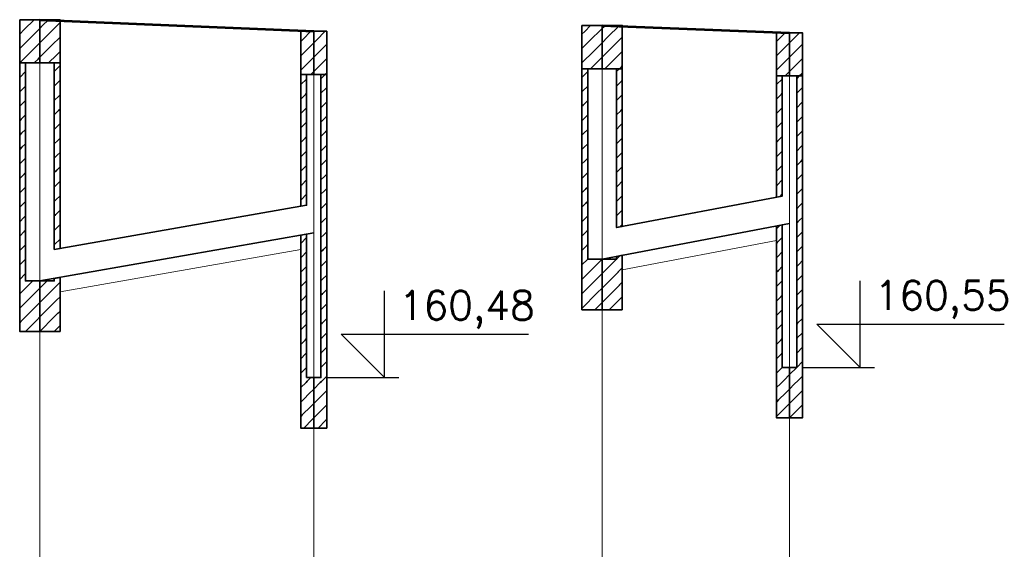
# Model space of a CAD drawing. Header units: millimetres. Extents: x 7.8 to 19, y -49.2 to -24.4.
# Tile 13 of 30: x 9.0852 to 9.1535, y -24.5526 to -24.5159. Entities that reach past the tile are written whole.
import ezdxf

# ---------------------------------------------------------------- set-up
doc = ezdxf.new("R2010")
doc.units = ezdxf.units.MM
doc.linetypes.add('DASHED', pattern=[0.75, 0.5, -0.25])
doc.layers.get('0').update_dxf_attribs({"lineweight": 13})
for name, color, linetype, lineweight in [('CIENKA', 7, 'Continuous', 15), ('CIENKA2', 1, 'Continuous', 25), ('CIENKA_PRZERYWANA', 7, 'DASHED', 15), ('GRUBA', 3, 'Continuous', 53), ('SREDNIA', 2, 'Continuous', 35)]:
    doc.layers.add(name, color=color, linetype=linetype, lineweight=lineweight)
doc.styles.add('romans', font='romans.shx')

# ---------------------------------------------------------------- blocks, each defined once
blk = doc.blocks.new('*X2652')
at = {"layer": 'SREDNIA', "color": 2, "linetype": 'Continuous', "ltscale": 0.01}
for p, q in [((1.3136, 0.1296), (1.312918, 0.128918)), ((1.312918, 0.128918), (1.3126, 0.1286)), ((1.314, 0.129), (1.313236, 0.128236)), ((1.313236, 0.128236), (1.3126, 0.1276)), ((1.314, 0.128), (1.313555, 0.127555)), ((1.313555, 0.127555), (1.3126, 0.1266)), ((1.313555, 0.127555), (1.3126, 0.1266)), ((1.313873, 0.126873), (1.3136, 0.1266)), ((1.314, 0.127), (1.313873, 0.126873))]:
    blk.add_line(p, q, dxfattribs=at)
blk = doc.blocks.new('*X2653')
at = {"layer": 'SREDNIA', "color": 2, "linetype": 'Continuous', "ltscale": 0.01}
for p, q in [((1.314191, 0.129191), (1.314, 0.129)), ((1.3146, 0.1296), (1.314191, 0.129191)), ((1.3154, 0.1294), (1.314509, 0.128509)), ((1.314509, 0.128509), (1.314, 0.128)), ((1.314827, 0.127827), (1.314, 0.127)), ((1.3154, 0.1284), (1.314827, 0.127827)), ((1.315145, 0.127145), (1.3146, 0.1266)), ((1.3154, 0.1274), (1.315145, 0.127145))]:
    blk.add_line(p, q, dxfattribs=at)
blk = doc.blocks.new('*X2654')
at = {"layer": 'SREDNIA', "color": 2, "linetype": 'Continuous', "ltscale": 0.01}
for p, q in [((1.3328, 0.1288), (1.332262, 0.128262)), ((1.332262, 0.128262), (1.3321, 0.1281)), ((1.333, 0.128), (1.332492, 0.127492)), ((1.332492, 0.127492), (1.3321, 0.1271)), ((1.332723, 0.126723), (1.3321, 0.1261)), ((1.333, 0.127), (1.332723, 0.126723)), ((1.332954, 0.125954), (1.3328, 0.1258)), ((1.333, 0.126), (1.332954, 0.125954))]:
    blk.add_line(p, q, dxfattribs=at)
blk = doc.blocks.new('*X2655')
at = {"layer": 'SREDNIA', "color": 2, "linetype": 'Continuous', "ltscale": 0.01}
for p, q in [((1.3338, 0.1288), (1.333185, 0.128185)), ((1.333185, 0.128185), (1.333, 0.128)), ((1.3339, 0.1279), (1.333415, 0.127415)), ((1.333415, 0.127415), (1.333, 0.127)), ((1.333646, 0.126646), (1.333, 0.126)), ((1.3339, 0.1269), (1.333646, 0.126646)), ((1.333877, 0.125877), (1.3338, 0.1258)), ((1.3339, 0.1259), (1.333877, 0.125877))]:
    blk.add_line(p, q, dxfattribs=at)
blk = doc.blocks.new('*X2656')
at = {"layer": 'SREDNIA', "color": 2, "linetype": 'Continuous', "ltscale": 0.01}
for p, q in [((1.3522, 0.1292), (1.351791, 0.128791)), ((1.351791, 0.128791), (1.3516, 0.1286)), ((1.353, 0.129), (1.352109, 0.128109)), ((1.352109, 0.128109), (1.3516, 0.1276)), ((1.353, 0.128), (1.352427, 0.127427)), ((1.352427, 0.127427), (1.3516, 0.1266)), ((1.352745, 0.126745), (1.3522, 0.1262)), ((1.353, 0.127), (1.352745, 0.126745))]:
    blk.add_line(p, q, dxfattribs=at)
blk = doc.blocks.new('*X2657')
at = {"layer": 'SREDNIA', "color": 2, "linetype": 'Continuous', "ltscale": 0.01}
for p, q in [((1.3532, 0.1292), (1.353064, 0.129064)), ((1.3542, 0.1292), (1.353382, 0.128382)), ((1.353064, 0.129064), (1.353, 0.129)), ((1.353382, 0.128382), (1.353, 0.128)), ((1.3544, 0.1284), (1.3537, 0.1277)), ((1.3537, 0.1277), (1.353, 0.127)), ((1.3544, 0.1274), (1.354018, 0.127018)), ((1.354018, 0.127018), (1.3532, 0.1262)), ((1.3544, 0.1264), (1.354336, 0.126336)), ((1.354336, 0.126336), (1.3542, 0.1262))]:
    blk.add_line(p, q, dxfattribs=at)
blk = doc.blocks.new('*X2658')
at = {"layer": 'SREDNIA', "color": 2, "linetype": 'Continuous', "ltscale": 0.01}
for p, q in [((1.3657, 0.1287), (1.365238, 0.128238)), ((1.365238, 0.128238), (1.3651, 0.1281)), ((1.366, 0.128), (1.365469, 0.127469)), ((1.365469, 0.127469), (1.3651, 0.1271)), ((1.3657, 0.1267), (1.3651, 0.1261)), ((1.366, 0.127), (1.3657, 0.1267)), ((1.365931, 0.125931), (1.3657, 0.1257)), ((1.366, 0.126), (1.365931, 0.125931))]:
    blk.add_line(p, q, dxfattribs=at)
blk = doc.blocks.new('*X2659')
at = {"layer": 'SREDNIA', "color": 2, "linetype": 'Continuous', "ltscale": 0.01}
for p, q in [((1.3667, 0.1287), (1.366162, 0.128162)), ((1.366162, 0.128162), (1.366, 0.128)), ((1.3669, 0.1279), (1.366392, 0.127392)), ((1.366392, 0.127392), (1.366, 0.127)), ((1.366623, 0.126623), (1.366, 0.126)), ((1.3669, 0.1269), (1.366623, 0.126623)), ((1.366854, 0.125854), (1.3667, 0.1257)), ((1.3669, 0.1259), (1.366854, 0.125854))]:
    blk.add_line(p, q, dxfattribs=at)
blk = doc.blocks.new('*X2764')
at = {"layer": 'SREDNIA', "color": 2, "linetype": 'Continuous', "ltscale": 0.01}
for p, q in [((1.312626, 0.125626), (1.313, 0.126)), ((1.3126, 0.1256), (1.312626, 0.125626)), ((1.312652, 0.124652), (1.313, 0.125)), ((1.3126, 0.1246), (1.312652, 0.124652)), ((1.3126, 0.1236), (1.312677, 0.123677)), ((1.312677, 0.123677), (1.313, 0.124)), ((1.312703, 0.122703), (1.313, 0.123)), ((1.3126, 0.1226), (1.312703, 0.122703)), ((1.3126, 0.1216), (1.312729, 0.121729)), ((1.312729, 0.121729), (1.313, 0.122)), ((1.312755, 0.120755), (1.313, 0.121)), ((1.3126, 0.1206), (1.312755, 0.120755)), ((1.3126, 0.1196), (1.312781, 0.119781)), ((1.312781, 0.119781), (1.313, 0.12)), ((1.312806, 0.118806), (1.313, 0.119)), ((1.3126, 0.1186), (1.312806, 0.118806)), ((1.3126, 0.1176), (1.312832, 0.117832)), ((1.312832, 0.117832), (1.313, 0.118)), ((1.3126, 0.1166), (1.312858, 0.116858)), ((1.312858, 0.116858), (1.313, 0.117)), ((1.3126, 0.1156), (1.312884, 0.115884)), ((1.312884, 0.115884), (1.313, 0.116)), ((1.3126, 0.1146), (1.31291, 0.11491)), ((1.31291, 0.11491), (1.313, 0.115)), ((1.3126, 0.1136), (1.312935, 0.113935)), ((1.312935, 0.113935), (1.313, 0.114)), ((1.3126, 0.1126), (1.312961, 0.112961)), ((1.312961, 0.112961), (1.313, 0.113)), ((1.3126, 0.1116), (1.312987, 0.111987)), ((1.312987, 0.111987), (1.313, 0.112)), ((1.3135, 0.1115), (1.313111, 0.111111)), ((1.312935, 0.110935), (1.3126, 0.1106)), ((1.313111, 0.111111), (1.312935, 0.110935)), ((1.314, 0.111), (1.313333, 0.110333)), ((1.313333, 0.110333), (1.312806, 0.109806)), ((1.314, 0.11), (1.313556, 0.109556)), ((1.312806, 0.109806), (1.3126, 0.1096)), ((1.313556, 0.109556), (1.312677, 0.108677)), ((1.312677, 0.108677), (1.3126, 0.1086)), ((1.313778, 0.108778), (1.313, 0.108)), ((1.314, 0.109), (1.313778, 0.108778))]:
    blk.add_line(p, q, dxfattribs=at)
blk = doc.blocks.new('*X2765')
at = {"layer": 'SREDNIA', "color": 2, "linetype": 'Continuous', "ltscale": 0.01}
for p, q in [((1.315394, 0.126394), (1.315, 0.126)), ((1.3154, 0.1264), (1.315394, 0.126394)), ((1.315362, 0.125362), (1.315, 0.125)), ((1.3154, 0.1254), (1.315362, 0.125362)), ((1.31533, 0.12433), (1.315, 0.124)), ((1.3154, 0.1244), (1.31533, 0.12433)), ((1.315298, 0.123298), (1.315, 0.123)), ((1.3154, 0.1234), (1.315298, 0.123298)), ((1.315266, 0.122266), (1.315, 0.122)), ((1.3154, 0.1224), (1.315266, 0.122266)), ((1.315234, 0.121234), (1.315, 0.121)), ((1.3154, 0.1214), (1.315234, 0.121234)), ((1.3154, 0.1204), (1.315202, 0.120202)), ((1.315202, 0.120202), (1.315, 0.12)), ((1.31517, 0.11917), (1.315, 0.119)), ((1.3154, 0.1194), (1.31517, 0.11917)), ((1.3154, 0.1184), (1.315138, 0.118138)), ((1.315138, 0.118138), (1.315, 0.118)), ((1.315106, 0.117106), (1.315, 0.117)), ((1.3154, 0.1174), (1.315106, 0.117106)), ((1.3154, 0.1164), (1.315074, 0.116074)), ((1.315074, 0.116074), (1.315, 0.116)), ((1.315042, 0.115042), (1.315, 0.115)), ((1.3154, 0.1154), (1.315042, 0.115042)), ((1.3154, 0.1144), (1.31501, 0.11401)), ((1.31501, 0.11401), (1.315, 0.114))]:
    blk.add_line(p, q, dxfattribs=at)
blk = doc.blocks.new('*X2766')
at = {"layer": 'SREDNIA', "color": 2, "linetype": 'Continuous', "ltscale": 0.01}
for p, q in [((1.314143, 0.111143), (1.3145, 0.1115)), ((1.315066, 0.111066), (1.3154, 0.1114)), ((1.314, 0.111), (1.314143, 0.111143)), ((1.314429, 0.110429), (1.315051, 0.111051)), ((1.315051, 0.111051), (1.315066, 0.111066)), ((1.314, 0.11), (1.314429, 0.110429)), ((1.314714, 0.109714), (1.315154, 0.110154)), ((1.315154, 0.110154), (1.315164, 0.110164)), ((1.315164, 0.110164), (1.3154, 0.1104)), ((1.314, 0.109), (1.314714, 0.109714)), ((1.315262, 0.109262), (1.3154, 0.1094)), ((1.314, 0.108), (1.315, 0.109)), ((1.314, 0.108), (1.315, 0.109)), ((1.315, 0.109), (1.315256, 0.109256)), ((1.315256, 0.109256), (1.315262, 0.109262)), ((1.315, 0.108), (1.315286, 0.108286)), ((1.315286, 0.108286), (1.315359, 0.108359)), ((1.315359, 0.108359), (1.315361, 0.108361)), ((1.315361, 0.108361), (1.3154, 0.1084))]:
    blk.add_line(p, q, dxfattribs=at)
blk = doc.blocks.new('*X2767')
at = {"layer": 'SREDNIA', "color": 2, "linetype": 'Continuous', "ltscale": 0.01}
for p, q in [((1.332486, 0.125486), (1.3321, 0.1251)), ((1.3325, 0.1255), (1.332486, 0.125486)), ((1.33244, 0.12444), (1.3321, 0.1241)), ((1.3325, 0.1245), (1.33244, 0.12444)), ((1.332395, 0.123395), (1.3321, 0.1231)), ((1.3325, 0.1235), (1.332395, 0.123395)), ((1.332349, 0.122349), (1.3321, 0.1221)), ((1.3325, 0.1225), (1.332349, 0.122349)), ((1.332303, 0.121303), (1.3321, 0.1211)), ((1.3325, 0.1215), (1.332303, 0.121303)), ((1.332257, 0.120257), (1.3321, 0.1201)), ((1.3325, 0.1205), (1.332257, 0.120257)), ((1.332211, 0.119211), (1.3321, 0.1191)), ((1.3325, 0.1195), (1.332211, 0.119211)), ((1.332166, 0.118166), (1.3321, 0.1181)), ((1.3325, 0.1185), (1.332166, 0.118166)), ((1.3325, 0.1175), (1.33212, 0.11712)), ((1.33212, 0.11712), (1.3321, 0.1171))]:
    blk.add_line(p, q, dxfattribs=at)
blk = doc.blocks.new('*X2768')
at = {"layer": 'SREDNIA', "color": 2, "linetype": 'Continuous', "ltscale": 0.01}
for p, q in [((1.3321, 0.1141), (1.332122, 0.114122)), ((1.332122, 0.114122), (1.3325, 0.1145)), ((1.332161, 0.113161), (1.3325, 0.1135)), ((1.3321, 0.1131), (1.332161, 0.113161)), ((1.3321, 0.1121), (1.3322, 0.1122)), ((1.3322, 0.1122), (1.3325, 0.1125)), ((1.332239, 0.111239), (1.3325, 0.1115)), ((1.3321, 0.1111), (1.332239, 0.111239)), ((1.3321, 0.1101), (1.332278, 0.110278)), ((1.332278, 0.110278), (1.3325, 0.1105)), ((1.3321, 0.1091), (1.332317, 0.109317)), ((1.332317, 0.109317), (1.3325, 0.1095)), ((1.3321, 0.1081), (1.332356, 0.108356)), ((1.332356, 0.108356), (1.3325, 0.1085)), ((1.3321, 0.1071), (1.332395, 0.107395)), ((1.332395, 0.107395), (1.3325, 0.1075)), ((1.3321, 0.1061), (1.332434, 0.106434)), ((1.332434, 0.106434), (1.3325, 0.1065)), ((1.3321, 0.1051), (1.332473, 0.105473)), ((1.332473, 0.105473), (1.3325, 0.1055)), ((1.332537, 0.104538), (1.332461, 0.104461)), ((1.3328, 0.1048), (1.332537, 0.104538)), ((1.332461, 0.104461), (1.3321, 0.1041)), ((1.333, 0.104), (1.332663, 0.103663)), ((1.332332, 0.103332), (1.3321, 0.1031)), ((1.332663, 0.103663), (1.332332, 0.103332)), ((1.332788, 0.102788), (1.332203, 0.102203)), ((1.333, 0.103), (1.332788, 0.102788)), ((1.332203, 0.102203), (1.3321, 0.1021)), ((1.332912, 0.101913), (1.3323, 0.1013)), ((1.333, 0.102), (1.332912, 0.101913))]:
    blk.add_line(p, q, dxfattribs=at)
blk = doc.blocks.new('*X2769')
at = {"layer": 'SREDNIA', "color": 2, "linetype": 'Continuous', "ltscale": 0.01}
for p, q in [((1.3335, 0.1255), (1.3338, 0.1258)), ((1.3335, 0.1245), (1.333883, 0.124883)), ((1.333883, 0.124883), (1.3339, 0.1249)), ((1.3335, 0.1235), (1.333863, 0.123863)), ((1.333863, 0.123863), (1.3339, 0.1239)), ((1.3335, 0.1225), (1.333844, 0.122844)), ((1.333844, 0.122844), (1.3339, 0.1229)), ((1.3335, 0.1215), (1.333824, 0.121824)), ((1.333824, 0.121824), (1.3339, 0.1219)), ((1.333805, 0.120805), (1.3339, 0.1209)), ((1.3335, 0.1205), (1.333805, 0.120805)), ((1.3335, 0.1195), (1.333785, 0.119785)), ((1.333785, 0.119785), (1.3339, 0.1199)), ((1.333766, 0.118766), (1.3339, 0.1189)), ((1.3335, 0.1185), (1.333766, 0.118766)), ((1.3335, 0.1175), (1.333747, 0.117747)), ((1.333747, 0.117747), (1.3339, 0.1179)), ((1.333727, 0.116727), (1.3339, 0.1169)), ((1.3335, 0.1165), (1.333727, 0.116727)), ((1.3335, 0.1155), (1.333708, 0.115708)), ((1.333708, 0.115708), (1.3339, 0.1159)), ((1.333688, 0.114688), (1.3339, 0.1149)), ((1.3335, 0.1145), (1.333688, 0.114688)), ((1.3335, 0.1135), (1.333669, 0.113669)), ((1.333669, 0.113669), (1.3339, 0.1139)), ((1.33365, 0.11265), (1.3339, 0.1129)), ((1.3335, 0.1125), (1.33365, 0.11265)), ((1.3335, 0.1115), (1.33363, 0.11163)), ((1.33363, 0.11163), (1.3339, 0.1119)), ((1.333611, 0.110611), (1.3339, 0.1109)), ((1.3335, 0.1105), (1.333611, 0.110611)), ((1.3335, 0.1095), (1.333591, 0.109591)), ((1.333591, 0.109591), (1.3339, 0.1099)), ((1.333572, 0.108572), (1.3339, 0.1089)), ((1.3335, 0.1085), (1.333572, 0.108572)), ((1.3335, 0.1075), (1.333552, 0.107552)), ((1.333552, 0.107552), (1.3339, 0.1079)), ((1.333533, 0.106533), (1.3339, 0.1069)), ((1.3335, 0.1065), (1.333533, 0.106533)), ((1.333514, 0.105514), (1.3339, 0.1059)), ((1.3335, 0.1055), (1.333514, 0.105514)), ((1.333531, 0.104531), (1.33345, 0.10445)), ((1.3339, 0.1049), (1.333531, 0.104531)), ((1.33345, 0.10445), (1.333, 0.104)), ((1.3339, 0.1039), (1.333633, 0.103633)), ((1.333283, 0.103283), (1.333, 0.103)), ((1.333633, 0.103633), (1.333283, 0.103283)), ((1.333736, 0.102736), (1.333117, 0.102117)), ((1.3339, 0.1029), (1.333736, 0.102736)), ((1.333117, 0.102117), (1.333, 0.102)), ((1.333838, 0.101838), (1.3333, 0.1013)), ((1.3339, 0.1019), (1.333838, 0.101838))]:
    blk.add_line(p, q, dxfattribs=at)
blk = doc.blocks.new('*X2770')
at = {"layer": 'SREDNIA', "color": 2, "linetype": 'Continuous', "ltscale": 0.01}
for p, q in [((1.351618, 0.125618), (1.352, 0.126)), ((1.3516, 0.1256), (1.351618, 0.125618)), ((1.351647, 0.124647), (1.352, 0.125)), ((1.3516, 0.1246), (1.351647, 0.124647)), ((1.3516, 0.1236), (1.351676, 0.123676)), ((1.351676, 0.123676), (1.352, 0.124)), ((1.351706, 0.122706), (1.352, 0.123)), ((1.3516, 0.1226), (1.351706, 0.122706)), ((1.3516, 0.1216), (1.351735, 0.121735)), ((1.351735, 0.121735), (1.352, 0.122)), ((1.351765, 0.120765), (1.352, 0.121)), ((1.3516, 0.1206), (1.351765, 0.120765)), ((1.3516, 0.1196), (1.351794, 0.119794)), ((1.351794, 0.119794), (1.352, 0.12)), ((1.351824, 0.118824), (1.352, 0.119)), ((1.3516, 0.1186), (1.351824, 0.118824)), ((1.3516, 0.1176), (1.351853, 0.117853)), ((1.351853, 0.117853), (1.352, 0.118)), ((1.3516, 0.1166), (1.351882, 0.116882)), ((1.351882, 0.116882), (1.352, 0.117)), ((1.3516, 0.1156), (1.351912, 0.115912)), ((1.351912, 0.115912), (1.352, 0.116)), ((1.3516, 0.1146), (1.351941, 0.114941)), ((1.351941, 0.114941), (1.352, 0.115)), ((1.3516, 0.1136), (1.351971, 0.113971)), ((1.351971, 0.113971), (1.352, 0.114)), ((1.352, 0.113), (1.3516, 0.1126)), ((1.3516, 0.1126), (1.352, 0.113)), ((1.353, 0.113), (1.352222, 0.112222)), ((1.353, 0.113), (1.352222, 0.112222)), ((1.352222, 0.112222), (1.351871, 0.111871)), ((1.351871, 0.111871), (1.3516, 0.1116)), ((1.352444, 0.111444), (1.351742, 0.110742)), ((1.353, 0.112), (1.352444, 0.111444)), ((1.351742, 0.110742), (1.3516, 0.1106)), ((1.352667, 0.110667), (1.351613, 0.109613)), ((1.353, 0.111), (1.352667, 0.110667)), ((1.353, 0.11), (1.352889, 0.109889)), ((1.351613, 0.109613), (1.3516, 0.1096)), ((1.352889, 0.109889), (1.3525, 0.1095))]:
    blk.add_line(p, q, dxfattribs=at)
blk = doc.blocks.new('*X2771')
at = {"layer": 'SREDNIA', "color": 2, "linetype": 'Continuous', "ltscale": 0.01}
for p, q in [((1.354, 0.126), (1.3542, 0.1262)), ((1.35437, 0.12537), (1.354, 0.125)), ((1.3544, 0.1254), (1.35437, 0.12537)), ((1.354332, 0.124332), (1.354, 0.124)), ((1.3544, 0.1244), (1.354332, 0.124332)), ((1.354294, 0.123294), (1.354, 0.123)), ((1.3544, 0.1234), (1.354294, 0.123294)), ((1.3544, 0.1224), (1.354257, 0.122257)), ((1.354257, 0.122257), (1.354, 0.122)), ((1.354219, 0.121219), (1.354, 0.121)), ((1.3544, 0.1214), (1.354219, 0.121219)), ((1.3544, 0.1204), (1.354181, 0.120181)), ((1.354181, 0.120181), (1.354, 0.12)), ((1.354144, 0.119144), (1.354, 0.119)), ((1.3544, 0.1194), (1.354144, 0.119144)), ((1.3544, 0.1184), (1.354106, 0.118106)), ((1.354106, 0.118106), (1.354, 0.118)), ((1.354068, 0.117068), (1.354, 0.117)), ((1.3544, 0.1174), (1.354068, 0.117068)), ((1.3544, 0.1164), (1.354031, 0.116031)), ((1.354031, 0.116031), (1.354, 0.116)), ((1.3544, 0.1154), (1.354237, 0.115238))]:
    blk.add_line(p, q, dxfattribs=at)
blk = doc.blocks.new('*X2772')
at = {"layer": 'SREDNIA', "color": 2, "linetype": 'Continuous', "ltscale": 0.01}
for p, q in [((1.353286, 0.112286), (1.354, 0.113)), ((1.353286, 0.112286), (1.354, 0.113)), ((1.354, 0.113), (1.354019, 0.113019)), ((1.354, 0.113), (1.354019, 0.113019)), ((1.354019, 0.113019), (1.354237, 0.113238)), ((1.353, 0.112), (1.353286, 0.112286)), ((1.353571, 0.111571), (1.354103, 0.112103)), ((1.354103, 0.112103), (1.354116, 0.112116)), ((1.354116, 0.112116), (1.3544, 0.1124)), ((1.353, 0.111), (1.353571, 0.111571)), ((1.354214, 0.111214), (1.3544, 0.1114)), ((1.353, 0.11), (1.353857, 0.110857)), ((1.353857, 0.110857), (1.354205, 0.111205)), ((1.354205, 0.111205), (1.354214, 0.111214)), ((1.3535, 0.1095), (1.354143, 0.110143)), ((1.354143, 0.110143), (1.354308, 0.110308)), ((1.354308, 0.110308), (1.354312, 0.110312)), ((1.354312, 0.110312), (1.3544, 0.1104))]:
    blk.add_line(p, q, dxfattribs=at)
blk = doc.blocks.new('*X2773')
at = {"layer": 'SREDNIA', "color": 2, "linetype": 'Continuous', "ltscale": 0.01}
for p, q in [((1.36549, 0.12549), (1.3651, 0.1251)), ((1.3655, 0.1255), (1.36549, 0.12549)), ((1.36544, 0.12444), (1.3651, 0.1241)), ((1.3655, 0.1245), (1.36544, 0.12444)), ((1.36539, 0.12339), (1.3651, 0.1231)), ((1.3655, 0.1235), (1.36539, 0.12339)), ((1.36534, 0.12234), (1.3651, 0.1221)), ((1.3655, 0.1225), (1.36534, 0.12234)), ((1.36529, 0.12129), (1.3651, 0.1211)), ((1.3655, 0.1215), (1.36529, 0.12129)), ((1.36524, 0.12024), (1.3651, 0.1201)), ((1.3655, 0.1205), (1.36524, 0.12024)), ((1.36519, 0.11919), (1.3651, 0.1191)), ((1.3655, 0.1195), (1.36519, 0.11919)), ((1.3655, 0.1185), (1.36514, 0.11814)), ((1.36514, 0.11814), (1.3651, 0.1181)), ((1.3655, 0.1175), (1.36535, 0.11735))]:
    blk.add_line(p, q, dxfattribs=at)
blk = doc.blocks.new('*X2774')
at = {"layer": 'SREDNIA', "color": 2, "linetype": 'Continuous', "ltscale": 0.01}
for p, q in [((1.3651, 0.1151), (1.365108, 0.115108)), ((1.365108, 0.115108), (1.36535, 0.11535)), ((1.3651, 0.1141), (1.365147, 0.114147)), ((1.365147, 0.114147), (1.3655, 0.1145)), ((1.365186, 0.113186), (1.3655, 0.1135)), ((1.3651, 0.1131), (1.365186, 0.113186)), ((1.3651, 0.1121), (1.365225, 0.112225)), ((1.365225, 0.112225), (1.3655, 0.1125)), ((1.365265, 0.111265), (1.3655, 0.1115)), ((1.3651, 0.1111), (1.365265, 0.111265)), ((1.3651, 0.1101), (1.365304, 0.110304)), ((1.365304, 0.110304), (1.3655, 0.1105)), ((1.3651, 0.1091), (1.365343, 0.109343)), ((1.365343, 0.109343), (1.3655, 0.1095)), ((1.3651, 0.1081), (1.365382, 0.108382)), ((1.365382, 0.108382), (1.3655, 0.1085)), ((1.3651, 0.1071), (1.365422, 0.107422)), ((1.365422, 0.107422), (1.3655, 0.1075)), ((1.3651, 0.1061), (1.365461, 0.106461)), ((1.365461, 0.106461), (1.3655, 0.1065)), ((1.3655, 0.1055), (1.3651, 0.1051)), ((1.3651, 0.1051), (1.3655, 0.1055)), ((1.365625, 0.104625), (1.365371, 0.104371)), ((1.366, 0.105), (1.365625, 0.104625)), ((1.365371, 0.104371), (1.3651, 0.1041)), ((1.366, 0.104), (1.36575, 0.10375)), ((1.365242, 0.103242), (1.3651, 0.1031)), ((1.36575, 0.10375), (1.365242, 0.103242)), ((1.365875, 0.102875), (1.365113, 0.102113)), ((1.366, 0.103), (1.365875, 0.102875)), ((1.365113, 0.102113), (1.3651, 0.1021))]:
    blk.add_line(p, q, dxfattribs=at)
blk = doc.blocks.new('*X2775')
at = {"layer": 'SREDNIA', "color": 2, "linetype": 'Continuous', "ltscale": 0.01}
for p, q in [((1.3665, 0.1255), (1.3667, 0.1257)), ((1.3665, 0.1245), (1.366884, 0.124884)), ((1.366884, 0.124884), (1.3669, 0.1249)), ((1.3665, 0.1235), (1.366864, 0.123864)), ((1.366864, 0.123864), (1.3669, 0.1239)), ((1.3665, 0.1225), (1.366843, 0.122843)), ((1.366843, 0.122843), (1.3669, 0.1229)), ((1.3665, 0.1215), (1.366823, 0.121823)), ((1.366823, 0.121823), (1.3669, 0.1219)), ((1.366803, 0.120803), (1.3669, 0.1209)), ((1.3665, 0.1205), (1.366803, 0.120803)), ((1.3665, 0.1195), (1.366783, 0.119783)), ((1.366783, 0.119783), (1.3669, 0.1199)), ((1.366763, 0.118763), (1.3669, 0.1189)), ((1.3665, 0.1185), (1.366763, 0.118763)), ((1.3665, 0.1175), (1.366742, 0.117742)), ((1.366742, 0.117742), (1.3669, 0.1179)), ((1.366722, 0.116722), (1.3669, 0.1169)), ((1.3665, 0.1165), (1.366722, 0.116722)), ((1.3665, 0.1155), (1.366702, 0.115702)), ((1.366702, 0.115702), (1.3669, 0.1159)), ((1.366682, 0.114682), (1.3669, 0.1149)), ((1.3665, 0.1145), (1.366682, 0.114682)), ((1.3665, 0.1135), (1.366662, 0.113662)), ((1.366662, 0.113662), (1.3669, 0.1139)), ((1.366641, 0.112641), (1.3669, 0.1129)), ((1.3665, 0.1125), (1.366641, 0.112641)), ((1.3665, 0.1115), (1.366621, 0.111621)), ((1.366621, 0.111621), (1.3669, 0.1119)), ((1.366601, 0.110601), (1.3669, 0.1109)), ((1.3665, 0.1105), (1.366601, 0.110601)), ((1.3665, 0.1095), (1.366581, 0.109581)), ((1.366581, 0.109581), (1.3669, 0.1099)), ((1.366561, 0.108561), (1.3669, 0.1089)), ((1.3665, 0.1085), (1.366561, 0.108561)), ((1.3665, 0.1075), (1.36654, 0.10754)), ((1.36654, 0.10754), (1.3669, 0.1079)), ((1.36652, 0.10652), (1.3669, 0.1069)), ((1.3665, 0.1065), (1.36652, 0.10652)), ((1.3665, 0.1055), (1.3669, 0.1059)), ((1.3669, 0.1059), (1.3665, 0.1055)), ((1.3665, 0.1055), (1.366, 0.105)), ((1.366, 0.105), (1.3665, 0.1055)), ((1.366603, 0.104603), (1.366333, 0.104333)), ((1.3669, 0.1049), (1.366603, 0.104603)), ((1.366333, 0.104333), (1.366, 0.104)), ((1.3669, 0.1039), (1.366705, 0.103705)), ((1.366167, 0.103167), (1.366, 0.103)), ((1.366705, 0.103705), (1.366167, 0.103167)), ((1.366808, 0.102808), (1.366, 0.102)), ((1.366808, 0.102808), (1.366, 0.102)), ((1.3669, 0.1029), (1.366808, 0.102808))]:
    blk.add_line(p, q, dxfattribs=at)

msp = doc.modelspace()

# ---------------------------------------------------------------- linework, layer by layer
at = {"layer": 'CIENKA', "color": 7, "linetype": 'Continuous', "ltscale": 0.01}
for p, q in [((9.08662, -24.616457), (9.08662, -24.515857)), ((9.12562, -24.616457), (9.12562, -24.516257)), ((9.10562, -24.616457), (9.10562, -24.516657)), ((9.13862, -24.616457), (9.13862, -24.516757))]:
    msp.add_line(p, q, dxfattribs=at)
at = {"layer": 'CIENKA2', "color": 1, "linetype": 'Continuous', "ltscale": 0.01}
for p, q in [((9.14352, -24.539957), (9.14352, -24.533957)), ((9.11052, -24.540657), (9.11052, -24.534657)), ((9.14352, -24.539957), (9.14052, -24.536957)), ((9.14052, -24.536957), (9.15352, -24.536957)), ((9.11052, -24.540657), (9.10752, -24.537657)), ((9.10752, -24.537657), (9.12052, -24.537657)), ((9.13952, -24.539957), (9.14452, -24.539957)), ((9.10652, -24.540657), (9.11152, -24.540657))]:
    msp.add_line(p, q, dxfattribs=at)
at = {"layer": 'CIENKA_PRZERYWANA', "color": 7, "linetype": 'DASHED', "ltscale": 0.01}
for p, q in [((9.12702, -24.533192), (9.13772, -24.531159)), ((9.08802, -24.534713), (9.10472, -24.53179))]:
    msp.add_line(p, q, dxfattribs=at)
at = {"layer": 'GRUBA', "color": 3, "linetype": 'Continuous', "ltscale": 0.01}
for p, q in [((9.08662, -24.515857), (9.10562, -24.516657)), ((9.12562, -24.516257), (9.13862, -24.516757))]:
    msp.add_line(p, q, dxfattribs=at)
at = {"layer": 'SREDNIA', "color": 2, "linetype": 'Continuous', "ltscale": 0.01}
for p, q in [((9.08662, -24.515857), (9.10562, -24.516657)), ((9.12562, -24.516257), (9.13862, -24.516757)), ((9.12662, -24.530266), (9.13812, -24.528081)), ((9.08762, -24.531781), (9.10512, -24.528718)), ((9.12562, -24.532457), (9.13862, -24.529987)), ((9.08662, -24.533957), (9.10562, -24.530632))]:
    msp.add_line(p, q, dxfattribs=at)
at = {"layer": 'SREDNIA', "color": 2, "ltscale": 0.01}
for points in [[(9.08522, -24.515857), (9.08662, -24.515857), (9.08662, -24.518857), (9.08522, -24.518857), (9.08522, -24.515857)], [(9.08662, -24.515857), (9.08802, -24.515857), (9.08802, -24.518857), (9.08662, -24.518857), (9.08662, -24.515857)], [(9.12422, -24.516257), (9.12562, -24.516257), (9.12562, -24.519257), (9.12422, -24.519257), (9.12422, -24.516257)], [(9.12562, -24.516257), (9.12702, -24.516257), (9.12702, -24.519257), (9.12562, -24.519257), (9.12562, -24.516257)], [(9.10472, -24.516657), (9.10562, -24.516657), (9.10562, -24.519657), (9.10472, -24.519657), (9.10472, -24.516657)], [(9.10562, -24.516657), (9.10652, -24.516657), (9.10652, -24.519657), (9.10562, -24.519657), (9.10562, -24.516657)], [(9.13772, -24.516757), (9.13862, -24.516757), (9.13862, -24.519757), (9.13772, -24.519757), (9.13772, -24.516757)], [(9.13862, -24.516757), (9.13952, -24.516757), (9.13952, -24.519757), (9.13862, -24.519757), (9.13862, -24.516757)], [(9.08562, -24.518857), (9.08562, -24.533957), (9.08662, -24.533957), (9.08662, -24.537457), (9.08522, -24.537457), (9.08522, -24.518857), (9.08562, -24.518857)], [(9.08802, -24.518857), (9.08802, -24.531707), (9.08762, -24.531777), (9.08762, -24.518857), (9.08802, -24.518857)], [(9.10512, -24.519657), (9.10512, -24.528717), (9.10472, -24.528787), (9.10472, -24.519657), (9.10512, -24.519657)], [(9.10562, -24.540657), (9.10612, -24.540657), (9.10612, -24.519657), (9.10652, -24.519657), (9.10652, -24.544157), (9.10562, -24.544157), (9.10562, -24.540657)], [(9.12462, -24.519257), (9.12462, -24.532457), (9.12562, -24.532457), (9.12562, -24.535957), (9.12422, -24.535957), (9.12422, -24.519257), (9.12462, -24.519257)], [(9.12702, -24.519257), (9.12702, -24.530187), (9.12662, -24.530267), (9.12662, -24.519257), (9.12702, -24.519257)], [(9.13812, -24.519757), (9.13812, -24.528077), (9.13772, -24.528157), (9.13772, -24.519757), (9.13812, -24.519757)], [(9.13862, -24.539957), (9.13912, -24.539957), (9.13912, -24.519757), (9.13952, -24.519757), (9.13952, -24.543457), (9.13862, -24.543457), (9.13862, -24.539957)], [(9.13812, -24.539957), (9.13862, -24.539957), (9.13862, -24.543457), (9.13772, -24.543457), (9.13772, -24.530157), (9.13812, -24.530077), (9.13812, -24.539957)], [(9.10512, -24.540657), (9.10562, -24.540657), (9.10562, -24.544157), (9.10472, -24.544157), (9.10472, -24.530787), (9.10512, -24.530717), (9.10512, -24.540657)], [(9.12702, -24.535957), (9.12562, -24.535957), (9.12562, -24.532457), (9.12662, -24.532457), (9.12662, -24.532267), (9.12702, -24.532187), (9.12702, -24.535957)], [(9.08802, -24.537457), (9.08662, -24.537457), (9.08662, -24.533957), (9.08762, -24.533957), (9.08762, -24.533787), (9.08802, -24.533717), (9.08802, -24.537457)]]:
    msp.add_lwpolyline(points, dxfattribs=at)

# ---------------------------------------------------------------- block references
at = {"linetype": 'Continuous'}
for name in ['*X2652', '*X2653', '*X2656', '*X2657', '*X2654', '*X2655', '*X2658', '*X2659', '*X2764', '*X2765', '*X2769', '*X2770', '*X2771', '*X2767', '*X2773', '*X2775', '*X2774', '*X2768', '*X2772', '*X2766']:
    msp.add_blockref(name, (7.77262, -24.645457), dxfattribs=at)

# ---------------------------------------------------------------- texts
at = {"layer": 'CIENKA2', "color": 1, "linetype": 'Continuous', "ltscale": 0.01, "style": 'romans'}
for s, p in [('160,55', (9.14452, -24.535957)), ('160,48', (9.11152, -24.536657))]:
    msp.add_text(s, height=0.002, dxfattribs=at).set_placement(p)

doc.saveas('drawing.dxf')
